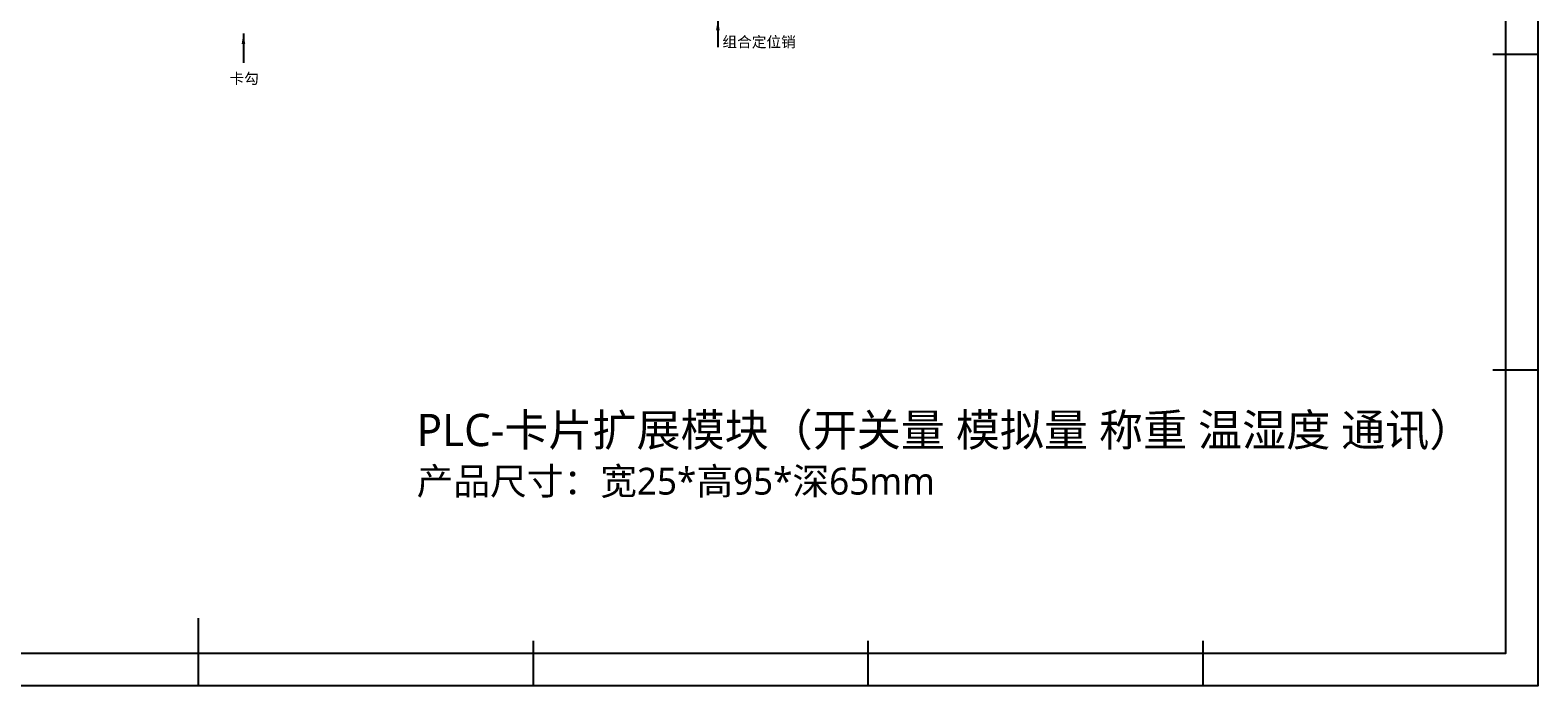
# Model space of a CAD drawing. Header units: millimetres. Extents: x 1279 to 1777, y 69 to 421.
# Tile 10 of 18: x 1496 to 1777, y 69 to 191. Entities that reach past the tile are written whole.
import ezdxf

# ---------------------------------------------------------------- set-up
doc = ezdxf.new("R2010")
doc.units = ezdxf.units.MM
doc.header["$LTSCALE"] = 2
doc.layers.add('HMI-D4', color=250, linetype='Continuous')
doc.layers.add('HMI-D7', color=250, linetype='Continuous')
doc.styles.add('样式 1', font='simhei.ttf', dxfattribs={"height": 1.8})
doc.dimstyles.new('ISO-25', dxfattribs={"dimtxt": 2.5, "dimasz": 2.5, "dimexe": 1.25, "dimexo": 0.625, "dimtad": 1, "dimtxsty": 'Standard', "dimcen": 2.5, "dimadec": 0, "dimazin": 0, "dimtfac": 1, "dimtmove": 0, "dimatfit": 3, "dimfxl": 1, "dimarcsym": 0})

msp = doc.modelspace()

# ---------------------------------------------------------------- linework, layer by layer
at = {"layer": 'HMI-D4', "color": 0}
for points in [[(1776.52, 421.06), (1776.52, 69.26), (1278.98, 69.26), (1278.98, 421.06)], [(1770.52, 415.06), (1770.52, 75.26), (1284.98, 75.26), (1284.98, 415.06)]]:
    msp.add_lwpolyline(points, close=True, dxfattribs=at)
for points in [[(1776.52, 186.53), (1768.14, 186.53)], [(1776.52, 127.89), (1768.14, 127.89)], [(1527.75, 69.26), (1527.75, 81.83)], [(1589.94, 69.26), (1589.94, 77.64)], [(1652.13, 69.26), (1652.13, 77.64)], [(1714.33, 69.26), (1714.33, 77.64)]]:
    msp.add_lwpolyline(points, dxfattribs=at)

# ---------------------------------------------------------------- texts
at = {"color": 0, "insert": (1568.26, 119.78), "char_height": 6.075, "width": 280.2216, "attachment_point": 1}
msp.add_mtext('{\\fMicrosoft YaHei|b0|i0|c134|p34;\\H0.9877x;PLC-卡片扩展模块（开关量 模拟量 称重 温湿度 通讯）\\P\\H0.8332x;产品尺寸：宽25*高95*深65mm}', dxfattribs=at)
at = {"layer": 'HMI-D7', "char_height": 2, "width": 31.4407, "attachment_point": 7, "style": '样式 1'}
for s, insert in [('{\\C7;组合定位销}', (1625.05, 187.63)), ('{\\C7;卡勾}', (1533.5, 180.84))]:
    msp.add_mtext(s, dxfattribs=dict(at, insert=insert))

# ---------------------------------------------------------------- leaders
at = {"layer": 'HMI-D4', "color": 0}
for points in [[(1536.09, 190.45), (1536.09, 184.98)], [(1624.21, 193.02), (1624.21, 187.91)]]:
    msp.add_leader(points, dimstyle='ISO-25', override={"dimtxt": 5, "dimasz": 2, "dimexe": 1, "dimexo": 0, "dimgap": 1, "dimtih": 1, "dimtoh": 1, "dimdec": 1, "dimzin": 0, "dimadec": 2, "dimtol": 1, "dimtp": 0.5, "dimtm": 0.5, "dimtzin": 0}, dxfattribs=at)

doc.saveas('drawing.dxf')
